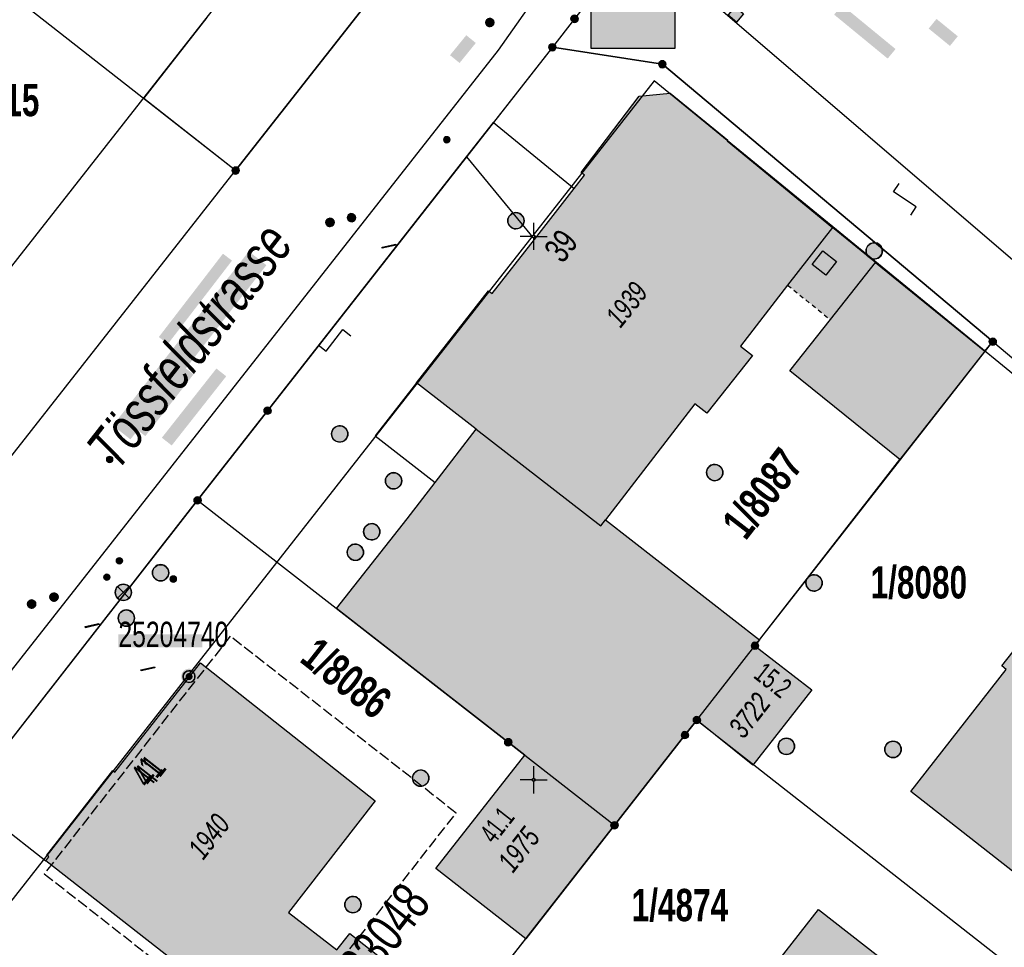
# Model space of a CAD drawing. Header units: metres. Extents: x 2695560 to 2696939, y 1260529 to 1262050.
# Tile 102 of 256: x 2696077 to 2696123, y 1260842 to 1260885. Entities that reach past the tile are written whole.
import ezdxf

# ---------------------------------------------------------------- set-up
doc = ezdxf.new("R2010")
doc.units = ezdxf.units.M
for name, pattern in [('AUSGEZOGEN', [0]), ('STRICHLINIE_S4', [0.66, 0.5, -0.16]), ('VERDECKT2_S2', [0.36, 0.2, -0.16])]:
    doc.linetypes.add(name, pattern=pattern)
for name, color, linetype in [('XR$1$AV_Flächen (EO)', 7, 'AUSGEZOGEN'), ('XR$1$AV_Gebäudeflächen (BB)', 7, 'AUSGEZOGEN'), ('XR$1$AV_Gebäudeflächen (EO)', 7, 'AUSGEZOGEN'), ('XR$1$AV_Grenzpunkte', 7, 'AUSGEZOGEN'), ('XR$1$AV_Grundstück-Nr.', 7, 'AUSGEZOGEN'), ('XR$1$AV_Haus-Nr.', 7, 'AUSGEZOGEN'), ('XR$1$AV_Höhenfixpunkt-Nr.', 7, 'AUSGEZOGEN'), ('XR$1$AV_Höhenfixpunkte', 7, 'AUSGEZOGEN'), ('XR$1$AV_Koordinatennetzpunkte', 7, 'AUSGEZOGEN'), ('XR$1$AV_Linien (BB)', 7, 'AUSGEZOGEN'), ('XR$1$AV_Linien (EO)', 7, 'AUSGEZOGEN'), ('XR$1$AV_Proj. Gebäude', 7, 'AUSGEZOGEN'), ('XR$1$AV_Proj. Gebäude-ID', 7, 'AUSGEZOGEN'), ('XR$1$AV_Proj. Haus-Nr.', 7, 'AUSGEZOGEN'), ('XR$1$AV_Strassennamen', 7, 'AUSGEZOGEN'), ('XR$1$AV_Versicherung-Nr.', 7, 'AUSGEZOGEN'), ('XR$1$AW_LK_Einlaufschacht alt', 24, 'AUSGEZOGEN'), ('XR$1$AW_LK_Schachtdeckel', 24, 'AUSGEZOGEN'), ('XR$1$AW_LK_Zwischenpunkt', 24, 'AUSGEZOGEN'), ('XR$1$EW_LK_Knoten', 1, 'AUSGEZOGEN'), ('XR$1$GA_LK_Absperrarmatur', 32, 'AUSGEZOGEN'), ('XR$1$GA_LK_Rohrleitungsteil', 32, 'AUSGEZOGEN'), ('XR$1$Liegenschaftsgrenzen', 7, 'AUSGEZOGEN'), ('XR$1$PFAV', 255, 'AUSGEZOGEN'), ('XR$1$PFAW', 255, 'AUSGEZOGEN'), ('XR$1$PFEW', 255, 'AUSGEZOGEN'), ('XR$1$PFGA', 255, 'AUSGEZOGEN'), ('XR$1$PFWA', 255, 'AUSGEZOGEN'), ('XR$1$RAEW', 8, 'AUSGEZOGEN'), ('XR$1$RP_Abstandslinie', 7, 'AUSGEZOGEN'), ('XR$1$WA_LK_Absperrarmatur', 171, 'AUSGEZOGEN')]:
    doc.layers.add(name, color=color, linetype=linetype)
doc.styles.add('ARIAL', font='arial.ttf')

# ---------------------------------------------------------------- blocks, each defined once
blk = doc.blocks.new('COMPLEXOBJECT_599')
at = {"layer": 'XR$1$AV_Linien (BB)', "color": 7, "linetype": 'AUSGEZOGEN', "transparency": 33554687}
blk.add_line((6137.164, 10860.912), (6107.886, 10886.056), dxfattribs=at)
blk = doc.blocks.new('COMPLEXOBJECT_676')
at = {"layer": 'XR$1$AV_Linien (BB)', "color": 7, "linetype": 'AUSGEZOGEN', "transparency": 33554687}
blk.add_line((6129.875, 10881.532), (6113.541, 10895.66), dxfattribs=at)
blk.add_arc((6116.896, 10899.4), 5.024, 196.023, 228.1059, dxfattribs=at)
blk = doc.blocks.new('COMPLEXOBJECT_735')
at = {"layer": 'XR$1$AV_Linien (BB)', "color": 7, "linetype": 'AUSGEZOGEN', "transparency": 33554687}
blk.add_lwpolyline([(6099.68, 10885.431), (6098.366, 10883.563), (6024.418, 10789.377)], dxfattribs=at)
blk = doc.blocks.new('BAV15')
at = {"layer": 'XR$1$PFAV', "transparency": 33554687}
blk.add_hatch(color=7, dxfattribs=at).paths.add_polyline_path([(0.5, 0), (0.49, 0.1), (0.46, 0.2), (0.41, 0.29), (0.34, 0.36), (0.26, 0.42), (0.17, 0.47), (0.08, 0.49), (-0.03, 0.5), (-0.13, 0.48), (-0.22, 0.45), (-0.31, 0.4), (-0.38, 0.33), (-0.44, 0.24), (-0.48, 0.15), (-0.5, 0.05), (-0.5, -0.05), (-0.48, -0.15), (-0.44, -0.24), (-0.38, -0.33), (-0.31, -0.4), (-0.22, -0.45), (-0.13, -0.48), (-0.03, -0.5), (0.08, -0.49), (0.17, -0.47), (0.26, -0.42), (0.34, -0.36), (0.41, -0.29), (0.46, -0.2), (0.49, -0.1)])
at = {"color": 7, "transparency": 33554687}
for start, end in [(90, 270), (270, 90)]:
    blk.add_arc((0, 0), 0.5, start, end, dxfattribs=at)
at = {"layer": 'XR$1$PFAV', "transparency": 33554687}
blk.add_circle((0, 0), 0.5, dxfattribs=at)
blk = doc.blocks.new('BWAV18')
at = {"true_color": 0x000000, "transparency": 33554687}
blk.add_hatch(color=18, dxfattribs=at).paths.add_polyline_path([(0.3, 0), (0.294, 0.06), (0.276, 0.118), (0.246, 0.171), (0.207, 0.217), (0.159, 0.255), (0.104, 0.281), (0.045, 0.297), (-0.015, 0.3), (-0.075, 0.29), (-0.132, 0.269), (-0.184, 0.237), (-0.228, 0.195), (-0.262, 0.146), (-0.286, 0.09), (-0.298, 0.03), (-0.298, -0.03), (-0.286, -0.09), (-0.262, -0.146), (-0.228, -0.195), (-0.184, -0.237), (-0.132, -0.269), (-0.075, -0.29), (-0.015, -0.3), (0.045, -0.297), (0.104, -0.281), (0.159, -0.255), (0.207, -0.217), (0.246, -0.171), (0.276, -0.118), (0.294, -0.06)])
at = {"layer": 'XR$1$PFAV', "transparency": 33554687}
blk.add_hatch(color=7, dxfattribs=at).paths.add_polyline_path([(0.67, 0), (0.656, 0.135), (0.616, 0.264), (0.55, 0.383), (0.462, 0.486), (0.354, 0.569), (0.233, 0.628), (0.101, 0.662), (-0.034, 0.669), (-0.168, 0.649), (-0.295, 0.602), (-0.41, 0.53), (-0.508, 0.436), (-0.586, 0.325), (-0.639, 0.201), (-0.667, 0.068), (-0.667, -0.068), (-0.639, -0.201), (-0.586, -0.325), (-0.508, -0.436), (-0.41, -0.53), (-0.295, -0.602), (-0.168, -0.649), (-0.034, -0.669), (0.101, -0.662), (0.233, -0.628), (0.354, -0.569), (0.462, -0.486), (0.55, -0.383), (0.616, -0.264), (0.656, -0.135)])
at = {"color": 7, "transparency": 33554687}
for start, end in [(91.19481, 268.80519), (268.80519, 91.19481)]:
    blk.add_arc((0, 0), 0.5, start, end, dxfattribs=at)
at = {"layer": 'XR$1$PFAV', "transparency": 33554687}
blk.add_circle((0, 0), 0.5, dxfattribs=at)
blk = doc.blocks.new('BAV2041')
at = {"color": 7, "transparency": 33554687}
for p, q in [((0, 0.5), (0, 0.05)), ((-0.05, 0), (-0.5, 0)), ((0.05, 0), (0.5, 0)), ((0, -0.05), (0, -0.5))]:
    blk.add_line(p, q, dxfattribs=at)
blk.add_circle((0, 0), 0.05, dxfattribs=at)
for start, end in [(90, 270), (270, 90)]:
    blk.add_arc((0, 0), 0.05, start, end, dxfattribs=at)
blk = doc.blocks.new('BAW2089')
at = {"layer": 'XR$1$PFAW', "transparency": 33554687}
blk.add_hatch(color=7, dxfattribs=at).paths.add_polyline_path([(-0.5, 0.5), (-0.5, -0.5), (0.5, -0.5), (0.5, 0.5)])
at = {"transparency": 33554687}
blk.add_lwpolyline([(-0.5, 0.5), (0.5, 0.5), (0.5, -0.5), (-0.5, -0.5), (-0.5, 0.5)], close=True, dxfattribs=at)
at = {"layer": 'XR$1$PFAW', "transparency": 33554687}
blk.add_lwpolyline([(-0.5, 0.5), (0.5, 0.5), (0.5, -0.5), (-0.5, -0.5), (-0.5, 0.5)], close=True, dxfattribs=at)
blk = doc.blocks.new('BAW2093')
at = {"transparency": 33554687}
blk.add_lwpolyline([(-0.375, -0.5), (0, -0.5), (0, 0.5), (0.375, 0.5)], dxfattribs=at)
blk = doc.blocks.new('BAW2082')
at = {"layer": 'XR$1$PFAW', "transparency": 33554687}
blk.add_hatch(color=7, dxfattribs=at).paths.add_polyline_path([(0.509, -0.003), (0.499, 0.098), (0.469, 0.194), (0.42, 0.283), (0.354, 0.359), (0.274, 0.421), (0.183, 0.466), (0.085, 0.491), (-0.016, 0.496), (-0.116, 0.481), (-0.211, 0.446), (-0.297, 0.392), (-0.37, 0.323), (-0.428, 0.24), (-0.468, 0.147), (-0.488, 0.047), (-0.488, -0.054), (-0.468, -0.153), (-0.428, -0.246), (-0.37, -0.329), (-0.297, -0.398), (-0.211, -0.452), (-0.116, -0.487), (-0.016, -0.502), (0.085, -0.497), (0.183, -0.472), (0.274, -0.427), (0.354, -0.366), (0.42, -0.289), (0.469, -0.2), (0.499, -0.104)])
at = {"transparency": 33554687}
for start, end in [(91.19481, 268.80519), (268.80519, 91.19481)]:
    blk.add_arc((0.01, 0), 0.5, start, end, dxfattribs=at)
at = {"layer": 'XR$1$PFAW', "transparency": 33554687}
blk.add_circle((0.009, -0.003), 0.5, dxfattribs=at)
blk = doc.blocks.new('BAW2088')
at = {"layer": 'XR$1$PFAW', "transparency": 33554687}
blk.add_hatch(color=253, dxfattribs=at).paths.add_polyline_path([(0.51, 0), (0.5, 0.101), (0.47, 0.197), (0.421, 0.286), (0.355, 0.362), (0.275, 0.424), (0.184, 0.469), (0.086, 0.494), (-0.015, 0.499), (-0.115, 0.484), (-0.21, 0.449), (-0.296, 0.395), (-0.369, 0.326), (-0.427, 0.243), (-0.467, 0.15), (-0.487, 0.051), (-0.487, -0.051), (-0.467, -0.15), (-0.427, -0.243), (-0.369, -0.326), (-0.296, -0.395), (-0.21, -0.449), (-0.115, -0.484), (-0.015, -0.499), (0.086, -0.494), (0.184, -0.469), (0.275, -0.424), (0.355, -0.362), (0.421, -0.286), (0.47, -0.197), (0.5, -0.101)])
at = {"transparency": 33554687}
for start, end in [(91.19481, 268.80519), (268.80519, 91.19481)]:
    blk.add_arc((0.01, 0), 0.5, start, end, dxfattribs=at)
at = {"layer": 'XR$1$PFAW', "transparency": 33554687}
blk.add_circle((0.01, 0), 0.5, dxfattribs=at)
blk = doc.blocks.new('BWA2012')
at = {"layer": 'XR$1$PFWA', "transparency": 33554687}
blk.add_hatch(color=7, dxfattribs=at).paths.add_polyline_path([(0.5, 0), (0.49, 0.1), (0.46, 0.2), (0.41, 0.29), (0.34, 0.36), (0.26, 0.42), (0.17, 0.47), (0.08, 0.49), (-0.03, 0.5), (-0.13, 0.48), (-0.22, 0.45), (-0.31, 0.4), (-0.38, 0.33), (-0.44, 0.24), (-0.48, 0.15), (-0.5, 0.05), (-0.5, -0.05), (-0.48, -0.15), (-0.44, -0.24), (-0.38, -0.33), (-0.31, -0.4), (-0.22, -0.45), (-0.13, -0.48), (-0.03, -0.5), (0.08, -0.49), (0.17, -0.47), (0.26, -0.42), (0.34, -0.36), (0.41, -0.29), (0.46, -0.2), (0.49, -0.1)])
at = {"transparency": 33554687}
blk.add_line((0.35, 0.35), (-0.35, -0.35), dxfattribs=at)
for start, end in [(45, 225), (225, 45)]:
    blk.add_arc((0, 0), 0.5, start, end, dxfattribs=at)
at = {"layer": 'XR$1$PFWA', "transparency": 33554687}
blk.add_circle((0, 0), 0.5, dxfattribs=at)
blk = doc.blocks.new('BGA2013')
at = {"transparency": 33554687}
blk.add_hatch(color=36, dxfattribs=at).paths.add_polyline_path([(-0.291, -0.409), (0.352, 0.357), (0.291, 0.409), (-0.352, -0.357)])
at = {"color": 32, "transparency": 33554687}
blk.add_lwpolyline([(-0.291, -0.409), (-0.352, -0.357), (0.291, 0.409), (0.352, 0.357), (-0.291, -0.409)], close=True, dxfattribs=at)
blk = doc.blocks.new('BGA965')
at = {"layer": 'XR$1$PFGA', "transparency": 33554687}
blk.add_hatch(color=7, dxfattribs=at).paths.add_polyline_path([(0.5, 0), (0.49, 0.1), (0.46, 0.2), (0.41, 0.29), (0.34, 0.36), (0.26, 0.42), (0.17, 0.47), (0.08, 0.49), (-0.03, 0.5), (-0.13, 0.48), (-0.22, 0.45), (-0.31, 0.4), (-0.38, 0.33), (-0.44, 0.24), (-0.48, 0.15), (-0.5, 0.05), (-0.5, -0.05), (-0.48, -0.15), (-0.44, -0.24), (-0.38, -0.33), (-0.31, -0.4), (-0.22, -0.45), (-0.13, -0.48), (-0.03, -0.5), (0.08, -0.49), (0.17, -0.47), (0.26, -0.42), (0.34, -0.36), (0.41, -0.29), (0.46, -0.2), (0.49, -0.1)])
at = {"color": 32, "transparency": 33554687}
blk.add_line((0, 0.5), (0, -0.5), dxfattribs=at)
for start, end in [(90, 270), (270, 90)]:
    blk.add_arc((0, 0), 0.5, start, end, dxfattribs=at)
at = {"layer": 'XR$1$PFGA', "transparency": 33554687}
blk.add_circle((0, 0), 0.5, dxfattribs=at)
blk = doc.blocks.new('BEWLP2549_S')
at = {"layer": 'XR$1$PFEW', "transparency": 33554687}
blk.add_hatch(color=7, dxfattribs=at).paths.add_polyline_path([(0.5, 0), (0.49, 0.101), (0.459, 0.197), (0.41, 0.286), (0.344, 0.362), (0.264, 0.424), (0.174, 0.469), (0.076, 0.494), (-0.025, 0.499), (-0.125, 0.484), (-0.22, 0.449), (-0.306, 0.395), (-0.379, 0.326), (-0.437, 0.243), (-0.477, 0.15), (-0.497, 0.051), (-0.497, -0.051), (-0.477, -0.15), (-0.437, -0.243), (-0.379, -0.326), (-0.306, -0.395), (-0.22, -0.449), (-0.125, -0.484), (-0.025, -0.499), (0.076, -0.494), (0.174, -0.469), (0.264, -0.424), (0.344, -0.362), (0.41, -0.286), (0.459, -0.197), (0.49, -0.101)])
at = {"color": 1, "transparency": 33554687}
for p, q in [((0.354, -0.354), (-0.354, 0.354)), ((-0.354, -0.354), (0.354, 0.354))]:
    blk.add_line(p, q, dxfattribs=at)
for start, end in [(91.38095, 268.61905), (268.61905, 91.38095)]:
    blk.add_arc((0, 0), 0.5, start, end, dxfattribs=at)
at = {"layer": 'XR$1$PFEW', "transparency": 33554687}
blk.add_circle((0, 0), 0.5, dxfattribs=at)
blk = doc.blocks.new('BEW957')
at = {"layer": 'XR$1$RAEW', "transparency": 33554687}
blk.add_hatch(color=1, dxfattribs=at).paths.add_polyline_path([(-0.5, 0), (-0.5, -0.05), (-0.49, -0.1), (-0.48, -0.15), (-0.46, -0.2), (-0.44, -0.24), (-0.41, -0.29), (-0.38, -0.33), (-0.34, -0.36), (-0.31, -0.4), (-0.26, -0.42), (-0.22, -0.45), (-0.17, -0.47), (-0.13, -0.48), (-0.08, -0.49), (-0.03, -0.5), (0.03, -0.5), (0.08, -0.49), (0.13, -0.48), (0.17, -0.47), (0.22, -0.45), (0.26, -0.42), (0.31, -0.4), (0.34, -0.36), (0.38, -0.33), (0.41, -0.29), (0.44, -0.24), (0.46, -0.2), (0.48, -0.15), (0.49, -0.1), (0.5, -0.05), (0.5, 0), (0.5, 0.05), (0.49, 0.1), (0.48, 0.15), (0.46, 0.2), (0.44, 0.24), (0.41, 0.29), (0.38, 0.33), (0.34, 0.36), (0.31, 0.4), (0.26, 0.42), (0.22, 0.45), (0.17, 0.47), (0.13, 0.48), (0.08, 0.49), (0.03, 0.5), (-0.03, 0.5), (-0.08, 0.49), (-0.13, 0.48), (-0.17, 0.47), (-0.22, 0.45), (-0.26, 0.42), (-0.31, 0.4), (-0.34, 0.36), (-0.38, 0.33), (-0.41, 0.29), (-0.44, 0.24), (-0.46, 0.2), (-0.48, 0.15), (-0.49, 0.1), (-0.5, 0.05)])
at = {"color": 1, "transparency": 33554687}
for start, end in [(90, 180), (180, 270), (0, 90), (270, 0)]:
    blk.add_arc((0, 0), 0.5, start, end, dxfattribs=at)
at = {"layer": 'XR$1$RAEW', "color": 1, "transparency": 33554687}
blk.add_circle((0, 0), 0.5, dxfattribs=at)

msp = doc.modelspace()

# ---------------------------------------------------------------- hatches: boundary and pattern name
at = {"transparency": 33554687}
for points in [[(2696103.614, 1260889.044), (2696103.614, 1260883.45), (2696107.465, 1260883.45), (2696107.465, 1260889.044)], [(2696115.153, 1260885.452), (2696114.792, 1260885.012), (2696117.255, 1260882.99), (2696117.616, 1260883.43)], [(2696119.501, 1260884.814), (2696119.141, 1260884.372), (2696120.119, 1260883.574), (2696120.479, 1260884.016)], [(2696097.124, 1260883.146), (2696097.563, 1260882.789), (2696098.31, 1260883.708), (2696097.871, 1260884.065)], [(2696081.615, 1260866.106), (2696082.425, 1260865.474), (2696088.677, 1260873.488), (2696087.867, 1260874.12)], [(2696083.729, 1260870.181), (2696084.145, 1260869.861), (2696087.095, 1260873.695), (2696086.679, 1260874.015)], [(2696082.654, 1260865.978), (2696083.108, 1260865.623), (2696085.326, 1260868.464), (2696084.872, 1260868.819)], [(2696083.869, 1260865.549), (2696084.322, 1260865.192), (2696086.829, 1260868.375), (2696086.376, 1260868.732)], [(2696081.871, 1260856.509), (2696081.871, 1260855.906), (2696085.737, 1260855.906), (2696085.737, 1260856.509)]]:
    msp.add_hatch(color=7, dxfattribs=at).paths.add_polyline_path(points)
at = {"layer": 'XR$1$AV_Gebäudeflächen (BB)', "true_color": 0xd2d2d2, "transparency": 33554687}
for points in [[(2696108.48, 1260852.56), (2696111.15, 1260855.98), (2696111.359, 1260856.248), (2696104.276, 1260861.773), (2696108.386, 1260867.103), (2696108.93, 1260866.683), (2696111.035, 1260869.328), (2696110.478, 1260869.761), (2696112.654, 1260872.565), (2696114.721, 1260875.227), (2696109.877, 1260879.209), (2696109.898, 1260879.234), (2696107.257, 1260881.405), (2696105.829, 1260881.254), (2696103.156, 1260877.747), (2696103.314, 1260877.623), (2696102.836, 1260877.011), (2696101.003, 1260874.667), (2696099.059, 1260872.18), (2696098.901, 1260872.303), (2696095.584, 1260868.074), (2696098.333, 1260865.94), (2696096.444, 1260863.491), (2696095.151, 1260861.814), (2696091.905, 1260857.685), (2696099.8, 1260851.54), (2696100.557, 1260850.941), (2696104.69, 1260847.72), (2696107.93, 1260851.87)], [(2696121.72, 1260869.532), (2696116.701, 1260873.615), (2696114.617, 1260870.981), (2696112.755, 1260868.628), (2696117.812, 1260864.548)], [(2696126.674, 1260842.727), (2696137.513, 1260856.619), (2696129.299, 1260863.361), (2696124.768, 1260857.548), (2696124.586, 1260857.69), (2696122.498, 1260855.048), (2696122.699, 1260854.892), (2696118.322, 1260849.276)], [(2696111.15, 1260855.98), (2696108.48, 1260852.56), (2696111.052, 1260850.486), (2696113.759, 1260853.949)], [(2696078.526, 1260846.089), (2696086.269, 1260840.028), (2696083.483, 1260836.458), (2696091.2, 1260830.44), (2696096.102, 1260836.727), (2696094.534, 1260837.949), (2696096.087, 1260839.941), (2696092.508, 1260842.748), (2696091.921, 1260841.99), (2696089.699, 1260843.711), (2696093.674, 1260848.842), (2696085.64, 1260855.2), (2696081.711, 1260850.168), (2696081.618, 1260850.24), (2696078.579, 1260846.346), (2696078.671, 1260846.274)], [(2696104.69, 1260847.72), (2696100.557, 1260850.941), (2696096.477, 1260845.728), (2696100.615, 1260842.49)], [(2696107.57, 1260835.53), (2696115.92, 1260828.98), (2696122.441, 1260837.315), (2696114.077, 1260843.849)]]:
    msp.add_hatch(color=254, dxfattribs=at).paths.add_polyline_path(points)
at = {"layer": 'XR$1$AV_Gebäudeflächen (EO)', "true_color": 0xebebeb, "transparency": 33554687}
msp.add_hatch(color=7, dxfattribs=at).paths.add_polyline_path([(2696114.617, 1260870.981), (2696116.701, 1260873.615), (2696114.721, 1260875.227), (2696112.654, 1260872.565)])

# ---------------------------------------------------------------- linework, layer by layer
at = {"color": 24, "lineweight": -3, "transparency": 33554687}
msp.add_lwpolyline([(2696103.614, 1260889.044), (2696107.465, 1260889.044), (2696107.465, 1260883.45), (2696103.614, 1260883.45), (2696103.614, 1260889.044)], close=True, dxfattribs=at)
at = {"layer": 'XR$1$AV_Flächen (EO)', "color": 7, "linetype": 'VERDECKT2_S2', "transparency": 33554687}
msp.add_line((2696112.654, 1260872.565), (2696114.617, 1260870.981), dxfattribs=at)
at = {"layer": 'XR$1$AV_Flächen (EO)', "color": 7, "linetype": 'AUSGEZOGEN', "transparency": 33554687}
msp.add_lwpolyline([(2696114.617, 1260870.981), (2696116.701, 1260873.615), (2696114.721, 1260875.227), (2696112.654, 1260872.565)], dxfattribs=at)
at = {"layer": 'XR$1$AV_Linien (BB)', "color": 7, "linetype": 'AUSGEZOGEN', "transparency": 33554687}
for p, q in [((2696087.26, 1260877.84), (2696096.83, 1260890.05)), ((2696101.83, 1260883.51), (2696099.122, 1260880.054)), ((2696097.876, 1260878.464), (2696099.122, 1260880.054)), ((2696099.122, 1260880.054), (2696102.836, 1260877.011)), ((2696097.876, 1260878.464), (2696101.003, 1260874.667)), ((2696068.6, 1260854.08), (2696087.26, 1260877.84)), ((2696101.003, 1260874.667), (2696102.836, 1260877.011)), ((2696121.72, 1260869.532), (2696122.09, 1260869.97)), ((2696121.72, 1260869.532), (2696117.812, 1260864.548)), ((2696117.812, 1260864.548), (2696112.755, 1260868.628)), ((2696111.359, 1260856.248), (2696117.812, 1260864.548)), ((2696108.48, 1260852.56), (2696111.15, 1260855.98)), ((2696111.359, 1260856.248), (2696111.15, 1260855.98)), ((2696100.557, 1260850.941), (2696104.69, 1260847.72)), ((2696074.831, 1260848.981), (2696078.526, 1260846.089)), ((2696104.69, 1260847.72), (2696100.615, 1260842.49))]:
    msp.add_line(p, q, dxfattribs=at)
for points in [[(2696087.26, 1260877.84), (2696083.036, 1260881.151), (2696085.955, 1260884.879)], [(2696122.09, 1260869.97), (2696106.89, 1260882.73), (2696101.83, 1260883.51)], [(2696102.836, 1260877.011), (2696103.314, 1260877.623), (2696103.156, 1260877.747), (2696105.829, 1260881.254), (2696107.257, 1260881.405), (2696109.898, 1260879.234), (2696109.877, 1260879.209), (2696114.721, 1260875.227), (2696112.654, 1260872.565), (2696110.478, 1260869.761), (2696111.035, 1260869.328), (2696108.93, 1260866.683), (2696108.386, 1260867.103), (2696104.276, 1260861.773), (2696111.359, 1260856.248)], [(2696074.831, 1260848.981), (2696085.51, 1260862.67), (2696088.73, 1260866.79), (2696097.876, 1260878.464)], [(2696095.584, 1260868.074), (2696098.901, 1260872.303), (2696099.059, 1260872.18), (2696101.003, 1260874.667)], [(2696112.755, 1260868.628), (2696114.617, 1260870.981), (2696116.701, 1260873.615), (2696121.72, 1260869.532)], [(2696122.09, 1260869.97), (2696137.73, 1260856.82), (2696139.739, 1260852.301)], [(2696095.584, 1260868.074), (2696093.677, 1260865.643), (2696096.444, 1260863.491)], [(2696096.444, 1260863.491), (2696098.333, 1260865.94), (2696095.584, 1260868.074)], [(2696100.557, 1260850.941), (2696099.8, 1260851.54), (2696091.905, 1260857.685), (2696095.151, 1260861.814), (2696096.444, 1260863.491)], [(2696111.15, 1260855.98), (2696113.759, 1260853.949), (2696111.052, 1260850.486), (2696108.48, 1260852.56)], [(2696078.526, 1260846.089), (2696078.671, 1260846.274), (2696078.579, 1260846.346), (2696081.618, 1260850.24), (2696081.711, 1260850.168), (2696085.64, 1260855.2), (2696093.674, 1260848.842), (2696089.699, 1260843.711), (2696091.921, 1260841.99), (2696092.508, 1260842.748), (2696096.087, 1260839.941)], [(2696108.48, 1260852.56), (2696107.93, 1260851.87), (2696104.69, 1260847.72)], [(2696100.615, 1260842.49), (2696096.477, 1260845.728), (2696100.557, 1260850.941)], [(2696096.087, 1260839.941), (2696094.534, 1260837.949), (2696096.102, 1260836.727), (2696091.2, 1260830.44), (2696083.483, 1260836.458), (2696086.269, 1260840.028), (2696078.526, 1260846.089)], [(2696107.57, 1260835.53), (2696114.077, 1260843.849), (2696122.441, 1260837.315), (2696115.92, 1260828.98)], [(2696096.087, 1260839.941), (2696097.651, 1260838.714), (2696099.87, 1260841.56), (2696100.615, 1260842.49)]]:
    msp.add_lwpolyline(points, dxfattribs=at)
msp.add_lwpolyline([(2696126.674, 1260842.727), (2696118.322, 1260849.276), (2696122.699, 1260854.892), (2696122.498, 1260855.048), (2696124.586, 1260857.69), (2696124.768, 1260857.548), (2696129.299, 1260863.361), (2696137.513, 1260856.619), (2696126.674, 1260842.727)], close=True, dxfattribs=at)
at = {"layer": 'XR$1$AV_Linien (EO)', "color": 7, "linetype": 'AUSGEZOGEN', "transparency": 33554687}
msp.add_lwpolyline([(2696114.406, 1260873.028), (2696113.775, 1260873.518), (2696114.265, 1260874.15), (2696114.897, 1260873.66), (2696114.406, 1260873.028)], close=True, dxfattribs=at)
msp.add_lwpolyline([(2696098.333, 1260865.94), (2696104.061, 1260861.494), (2696104.276, 1260861.773)], dxfattribs=at)
at = {"layer": 'XR$1$AV_Proj. Gebäude', "color": 8, "linetype": 'STRICHLINIE_S4', "transparency": 33554687}
msp.add_lwpolyline([(2696078.46, 1260845.492), (2696088.854, 1260837.356), (2696097.408, 1260848.283), (2696087.014, 1260856.42), (2696078.46, 1260845.492)], close=True, dxfattribs=at)
at = {"layer": 'XR$1$Liegenschaftsgrenzen', "color": 7, "linetype": 'AUSGEZOGEN', "transparency": 33554687}
for p, q in [((2696087.26, 1260877.84), (2696067.54, 1260893.3)), ((2696096.83, 1260890.05), (2696087.26, 1260877.84)), ((2696068.6, 1260854.08), (2696087.26, 1260877.84)), ((2696085.51, 1260862.67), (2696072.03, 1260845.39)), ((2696108.48, 1260852.56), (2696127.99, 1260837.27)), ((2696099.87, 1260841.56), (2696104.69, 1260847.72))]:
    msp.add_line(p, q, dxfattribs=at)
for points in [[(2696115.11, 1260900.47), (2696102.85, 1260884.82), (2696101.83, 1260883.51)], [(2696101.83, 1260883.51), (2696088.73, 1260866.79), (2696085.51, 1260862.67)], [(2696101.83, 1260883.51), (2696106.89, 1260882.73), (2696122.09, 1260869.97)], [(2696108.48, 1260852.56), (2696111.15, 1260855.98), (2696122.09, 1260869.97)], [(2696122.09, 1260869.97), (2696137.73, 1260856.82), (2696140.88, 1260853.76)], [(2696085.51, 1260862.67), (2696099.8, 1260851.54), (2696104.69, 1260847.72)], [(2696104.69, 1260847.72), (2696107.93, 1260851.87), (2696108.48, 1260852.56)]]:
    msp.add_lwpolyline(points, dxfattribs=at)
at = {"layer": 'XR$1$RP_Abstandslinie', "color": 7, "linetype": 'AUSGEZOGEN', "transparency": 33554687}
msp.add_lwpolyline([(2696040.37, 1260936.16), (2695987.59, 1260979.4), (2695957.81, 1260944.66), (2696008.61, 1260903.06), (2696036.46, 1260880.27), (2696064.38, 1260857.41), (2696092.6, 1260893.39), (2696060.4, 1260919.76), (2696040.37, 1260936.16)], close=True, dxfattribs=at)
for points in [[(2696106.51, 1260881.97), (2696081.02, 1260849.45), (2696055.73, 1260817.18), (2696030.82, 1260785.39)], [(2696030.82, 1260785.39), (2696062.27, 1260760.51), (2696087.44, 1260792.69), (2696112.69, 1260824.99), (2696137.47, 1260856.66), (2696106.51, 1260881.97)]]:
    msp.add_lwpolyline(points, dxfattribs=at)

# ---------------------------------------------------------------- block references
at = {"layer": 'XR$1$AV_Grenzpunkte', "color": 7, "linetype": 'AUSGEZOGEN', "lineweight": -3, "transparency": 33554687, "xscale": 0.3249999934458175, "yscale": 0.3249999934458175}
for p in [(2696102.85, 1260884.82), (2696101.83, 1260883.51), (2696106.89, 1260882.73), (2696087.26, 1260877.84), (2696122.09, 1260869.97), (2696088.73, 1260866.79), (2696085.51, 1260862.67), (2696111.15, 1260855.98), (2696108.48, 1260852.56), (2696107.93, 1260851.87), (2696099.8, 1260851.54), (2696104.69, 1260847.72)]:
    msp.add_blockref('BAV15', p, dxfattribs=at)
at = {"layer": 'XR$1$AV_Höhenfixpunkte', "color": 7, "linetype": 'AUSGEZOGEN', "lineweight": -3, "transparency": 33554687, "xscale": 0.5399999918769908, "yscale": 0.5399999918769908}
msp.add_blockref('BWAV18', (2696085.12, 1260854.56, 439.205), dxfattribs=at)
at = {"layer": 'XR$1$AV_Koordinatennetzpunkte', "color": 7, "linetype": 'AUSGEZOGEN', "lineweight": -3, "transparency": 33554687, "xscale": 1.25, "yscale": 1.25}
for p in [(2696100.97, 1260874.81), (2696100.97, 1260849.81)]:
    msp.add_blockref('BAV2041', p, dxfattribs=at)
at = {"layer": 'XR$1$AV_Linien (BB)', "color": 7, "linetype": 'AUSGEZOGEN', "lineweight": -3, "transparency": 33554687}
for name in ['COMPLEXOBJECT_676', 'COMPLEXOBJECT_735', 'COMPLEXOBJECT_599']:
    msp.add_blockref(name, (2690000.97, 1249999.81), dxfattribs=at)
at = {"layer": 'XR$1$AW_LK_Einlaufschacht alt', "color": 24, "linetype": 'AUSGEZOGEN', "lineweight": -3, "transparency": 33554687, "xscale": 0.5000000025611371, "yscale": 0.5000000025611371, "rotation": 319.343261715}
msp.add_blockref('BAW2089', (2696110.274, 1260885.021), dxfattribs=at)
at = {"layer": 'XR$1$AW_LK_Schachtdeckel', "color": 24, "linetype": 'AUSGEZOGEN', "lineweight": -3, "transparency": 33554687}
for name, p, xscale, yscale in [('BAW2082', (2696100.148, 1260875.53), 0.7499999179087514, 0.7499999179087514), ('BAW2082', (2696083.804, 1260859.336), 0.7499999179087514, 0.7499999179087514), ('BAW2082', (2696082.228, 1260857.251), 0.7499999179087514, 0.7499999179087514), ('BAW2082', (2696112.59, 1260851.35), 0.7499999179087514, 0.7499999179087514), ('BAW2088', (2696117.494, 1260851.21), 0.7578193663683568, 0.7578193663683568)]:
    msp.add_blockref(name, p, dxfattribs=dict(at, xscale=xscale, yscale=yscale))
for p, xscale, yscale, rotation in [((2696116.631, 1260874.139), 0.7499999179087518, 0.7499999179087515, 52.45050049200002), ((2696092.044, 1260865.725), 0.7499999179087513, 0.7499999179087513, 353.366455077), ((2696109.301, 1260863.941), 0.7499999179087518, 0.7499999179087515, 131.9964904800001), ((2696094.527, 1260863.559), 0.7499999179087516, 0.7499999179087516, 90.33070373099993), ((2696093.52, 1260861.218), 0.7499999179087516, 0.7499999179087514, 52.55592345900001), ((2696092.765, 1260860.277), 0.7499999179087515, 0.7499999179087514, 51.27142334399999), ((2696113.873, 1260858.862), 0.7499999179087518, 0.7499999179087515, 131.9964904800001), ((2696095.778, 1260849.883), 0.7499999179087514, 0.7499999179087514, 141.220779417), ((2696092.659, 1260844.063), 0.7499999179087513, 0.7499999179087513, 100.596496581)]:
    msp.add_blockref('BAW2082', p, dxfattribs=dict(at, xscale=xscale, yscale=yscale, rotation=rotation))
at = {"layer": 'XR$1$AW_LK_Zwischenpunkt', "color": 24, "linetype": 'AUSGEZOGEN', "lineweight": -3, "transparency": 33554687, "xscale": 1.250000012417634, "yscale": 1.250000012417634}
for p, rotation in [((2696118.046, 1260876.517), 57.08792223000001), ((2696091.811, 1260870.03), 322.335846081)]:
    msp.add_blockref('BAW2093', p, dxfattribs=dict(at, rotation=rotation))
at = {"layer": 'XR$1$EW_LK_Knoten', "color": 1, "linetype": 'AUSGEZOGEN', "lineweight": -3, "transparency": 33554687}
for name, p, xscale, yscale in [('BEW957', (2696096.974, 1260879.259), 0.2749999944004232, 0.2749999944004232), ('BEW957', (2696081.468, 1260864.55), 0.2749999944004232, 0.2749999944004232), ('BEW957', (2696081.914, 1260859.884), 0.2749999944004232, 0.2749999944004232), ('BEW957', (2696081.337, 1260859.134), 0.2749999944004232, 0.2749999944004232), ('BEW957', (2696084.394, 1260859.048), 0.2749999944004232, 0.2749999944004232), ('BEWLP2549_S', (2696082.097, 1260858.434), 0.749999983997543, 0.749999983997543)]:
    msp.add_blockref(name, p, dxfattribs=dict(at, xscale=xscale, yscale=yscale))
at = {"layer": 'XR$1$EW_LK_Knoten', "color": 1, "linetype": 'AUSGEZOGEN', "lineweight": -3, "transparency": 33554687, "xscale": 0.2749999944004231, "yscale": 0.2749999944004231, "rotation": 315}
msp.add_blockref('BEW957', (2696081.914, 1260859.884), dxfattribs=at)
at = {"layer": 'XR$1$GA_LK_Absperrarmatur', "color": 32, "linetype": 'AUSGEZOGEN', "lineweight": -3, "transparency": 33554687, "xscale": 0.3749999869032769, "yscale": 0.3749999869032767}
for p, rotation in [((2696098.952, 1260884.649), 142.7715), ((2696092.589, 1260875.672), 322.8858), ((2696078.907, 1260858.219), 323.1783)]:
    msp.add_blockref('BGA965', p, dxfattribs=dict(at, rotation=rotation))
at = {"layer": 'XR$1$GA_LK_Rohrleitungsteil', "color": 32, "linetype": 'AUSGEZOGEN', "lineweight": -3, "transparency": 33554687}
for p, xscale, yscale, rotation in [((2696094.32, 1260874.362), 0.6499999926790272, 0.649999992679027, 322.8858), ((2696080.66, 1260856.907), 0.6499999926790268, 0.649999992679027, 323.1783), ((2696083.225, 1260854.916), 0.6499999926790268, 0.6499999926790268, 322.182)]:
    msp.add_blockref('BGA2013', p, dxfattribs=dict(at, xscale=xscale, yscale=yscale, rotation=rotation))
at = {"layer": 'XR$1$WA_LK_Absperrarmatur', "color": 171, "linetype": 'AUSGEZOGEN', "lineweight": -3, "transparency": 33554687, "yscale": 0.3749999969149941}
for p, xscale, rotation in [((2696091.604, 1260875.455), 0.3749999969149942, 318.605146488), ((2696077.876, 1260857.899), 0.3749999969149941, 322.0679866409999)]:
    msp.add_blockref('BWA2012', p, dxfattribs=dict(at, xscale=xscale, rotation=rotation))

# ---------------------------------------------------------------- texts
at = {"layer": 'XR$1$AV_Grundstück-Nr.', "color": 7, "transparency": 33554687, "char_height": 1.48491, "attachment_point": 5, "style": 'ARIAL'}
for s, insert, width in [('\\A1;{\\fArial|i0|b1;\\H1.484908;\\W0.700000;\\C7;1/9115}\\P', (2696076.016, 1260881.061), 4.96465), ('\\A1;{\\fArial|i0|b1;\\H1.484908;\\W0.700000;\\C7;1/8080}\\P', (2696118.689, 1260858.874), 4.98214), ('\\A1;{\\fArial|i0|b1;\\H1.484908;\\W0.700000;\\C7;1/4874}\\P', (2696107.699, 1260844.029), 4.98214)]:
    msp.add_mtext(s, dxfattribs=dict(at, insert=insert, width=width))
at = {"layer": 'XR$1$AV_Grundstück-Nr.', "color": 7, "transparency": 33554687, "char_height": 1.48491, "width": 4.98214, "attachment_point": 5, "style": 'ARIAL'}
for s, insert, rotation in [('\\A1;{\\fArial|i0|b1;\\H1.484908;\\W0.700000;\\C7;1/8087}\\P', (2696111.511, 1260862.977), 52.2666), ('\\A1;{\\fArial|i0|b1;\\H1.484908;\\W0.700000;\\C7;1/8086}\\P', (2696092.346, 1260854.478), 321.9642)]:
    msp.add_mtext(s, dxfattribs=dict(at, insert=insert, rotation=rotation))
at = {"layer": 'XR$1$AV_Haus-Nr.', "color": 7, "transparency": 33554687, "attachment_point": 2, "style": 'ARIAL'}
for s, insert, char_height, width, rotation in [('\\W0.70;39', (2696101.765, 1260874.732), 1.1621, 1.68109, 52.686), ('\\W0.66;15.2', (2696112.262, 1260854.762), 0.92968, 2.03566, 322.1019), ('\\W0.64;41', (2696082.707, 1260850.537), 1.1621, 1.59081, 52.0308), ('\\W0.63;41.1', (2696098.918, 1260848.02), 0.92968, 1.96781, 51.957)]:
    msp.add_mtext(s, dxfattribs=dict(at, insert=insert, char_height=char_height, width=width, rotation=rotation))
at = {"layer": 'XR$1$AV_Höhenfixpunkt-Nr.', "color": 7, "transparency": 33554687, "insert": (2696081.871, 1260855.906), "char_height": 1.1621, "width": 5.50735, "attachment_point": 7, "style": 'ARIAL'}
msp.add_mtext('\\W0.70;25204740', dxfattribs=at)
at = {"layer": 'XR$1$AV_Proj. Gebäude-ID', "color": 8, "transparency": 33554687, "insert": (2696094.119, 1260842.747), "char_height": 1.78244, "width": 5.51419, "attachment_point": 5, "rotation": 51.9462, "style": 'ARIAL'}
msp.add_mtext('\\W0.70;33048', dxfattribs=at)
at = {"layer": 'XR$1$AV_Proj. Haus-Nr.', "color": 8, "transparency": 33554687, "insert": (2696082.851, 1260850.594), "char_height": 1.1621, "width": 1.59081, "attachment_point": 2, "rotation": 51.9462, "style": 'ARIAL'}
msp.add_mtext('\\W0.64;41', dxfattribs=at)
at = {"layer": 'XR$1$AV_Strassennamen', "color": 7, "transparency": 33554687, "insert": (2696085.154, 1260869.791), "char_height": 1.93684, "width": 13.98911, "attachment_point": 5, "rotation": 52.0425, "style": 'ARIAL'}
msp.add_mtext('\\A1;{\\fArial|i1|b0;\\H1.936838;\\W0.700000;\\C7;Tössfeldstrasse}\\P', dxfattribs=at)
at = {"layer": 'XR$1$AV_Versicherung-Nr.', "color": 7, "transparency": 33554687, "char_height": 0.96842, "attachment_point": 5, "style": 'ARIAL'}
for s, insert, width, rotation in [('\\A1;{\\fArial|i1|b0;\\H0.968418;\\W0.700000;\\C7;1939}\\P', (2696105.251, 1260871.682), 2.45636, 51.4863), ('\\A1;{\\fArial|i1|b0;\\H0.968418;\\W0.700000;\\C7;3722}\\P', (2696110.903, 1260852.778), 2.46457, 51.9858), ('\\A1;{\\fArial|i1|b0;\\H0.968418;\\W0.700000;\\C7;1940}\\P', (2696086.038, 1260847.205), 2.45636, 52.2351), ('\\A1;{\\fArial|i1|b0;\\H0.968418;\\W0.700000;\\C7;1975}\\P', (2696100.288, 1260846.605), 2.45636, 52.0758)]:
    msp.add_mtext(s, dxfattribs=dict(at, insert=insert, width=width, rotation=rotation))

doc.saveas('drawing.dxf')
